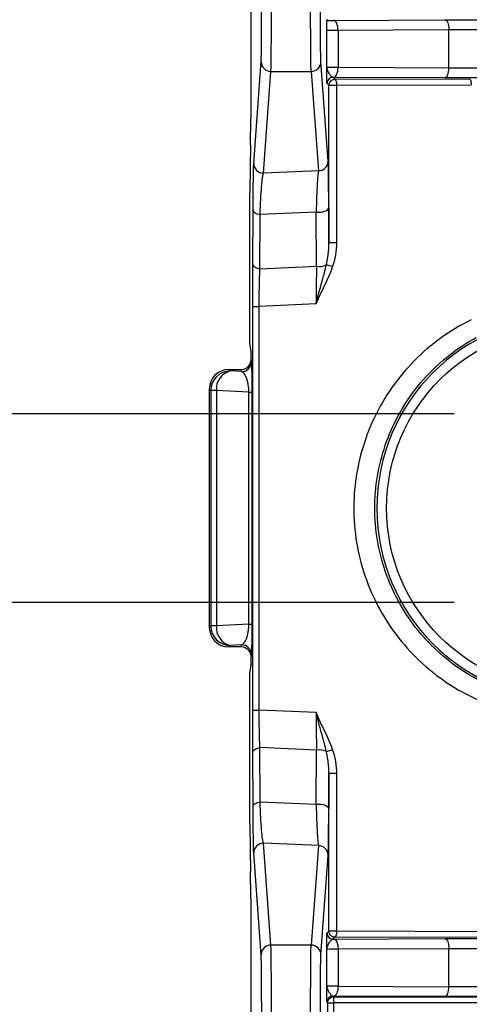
# Model space of a CAD drawing. Extents: x 897.4 to 914.4, y -8.5 to 2.5.
# Tile 20 of 102: x 901.22 to 901.673, y -0.677 to 0.314. Entities that reach past the tile are written whole.
import ezdxf

# ---------------------------------------------------------------- set-up
doc = ezdxf.new("R2010")
doc.units = 0
doc.header["$LTSCALE"] = 4
doc.header["$MEASUREMENT"] = 0
doc.layers.get('0').update_dxf_attribs({"linetype": 'CONTINUOUS'})
doc.layers.get('DEFPOINTS').update_dxf_attribs({"linetype": 'CONTINUOUS'})
doc.layers.add('DIMENSIONS', color=140, linetype='CONTINUOUS')
doc.styles.get("Standard").update_dxf_attribs({"font": 'romans.shx'})
doc.dimstyles.get("Standard").update_dxf_attribs({"dimtxt": 0.15, "dimasz": 0.18, "dimexe": 0.0625, "dimexo": 0.125, "dimgap": 0.0625, "dimtad": 0, "dimtih": 1, "dimtoh": 1, "dimzin": 0, "dimdsep": 46, "dimtxsty": 'Standard', "dimcen": 0, "dimadec": 0, "dimazin": 0, "dimtfac": 1, "dimtofl": 0, "dimtmove": 0, "dimatfit": 3, "dimfxl": 1, "dimtolj": 1, "dimtzin": 0, "dimarcsym": 0})

# ---------------------------------------------------------------- blocks, each defined once
blk = doc.blocks.new('*D10')
at = {"layer": 'DEFPOINTS', "color": 0, "transparency": 16777216}
for p in [(901.78238, -0.08265), (901.02507, -0.27281), (901.78238, -0.27281)]:
    blk.add_point(p, dxfattribs=at)
at = {"layer": 'DIMENSIONS', "color": 0, "lineweight": -2, "transparency": 16777216}
for p, q in [((901.02507, 0.09735), (901.02507, 0.27735)), ((901.65738, -0.08265), (900.96257, -0.08265)), ((901.65738, -0.27281), (900.96257, -0.27281)), ((901.02507, -0.45281), (901.02507, -0.63281)), ((901.02507, -0.63281), (900.84507, -0.63281))]:
    blk.add_line(p, q, dxfattribs=at)
at = {"layer": 'DIMENSIONS', "color": 0, "transparency": 16777216}
for points in [[(900.99507, 0.09735), (901.05507, 0.09735), (901.02507, -0.08265)], [(900.99507, -0.45281), (901.05507, -0.45281), (901.02507, -0.27281)]]:
    blk.add_solid(points, dxfattribs=at)
at = {"layer": 'DIMENSIONS', "color": 0, "transparency": 16777216, "char_height": 0.15, "attachment_point": 5}
for s, insert in [('\\A1;0.19', (900.53615, -0.49531)), ('\\A1;[4.8]', (900.53615, -0.8096))]:
    blk.add_mtext(s, dxfattribs=dict(at, insert=insert))

msp = doc.modelspace()

# ---------------------------------------------------------------- linework, layer by layer
for p, q in [((901.4526, 0.61299), (901.4526, 0.2151)), ((901.52934, 0.31353), (901.53016, 0.31435)), ((901.53636, 0.31357), (901.64803, 0.31402)), ((901.52915, 0.26625), (901.52915, 0.30349)), ((901.54052, 0.30373), (901.65219, 0.30418)), ((901.54052, 0.30373), (901.54052, 0.26602)), ((901.65219, 0.26556), (901.65219, 0.30418)), ((901.45567, 0.16943), (901.46314, 0.27196)), ((901.53056, 0.17184), (901.52327, 0.27196)), ((901.46551, 0.15966), (901.47298, 0.26219)), ((901.47298, 0.26219), (901.51343, 0.26219)), ((901.51343, 0.26219), (901.52072, 0.16206)), ((901.65219, 0.26556), (901.54052, 0.26602)), ((901.53137, 0.24828), (901.52938, 0.25027)), ((901.53137, 0.08949), (901.53137, 0.24828)), ((901.53137, 0.24828), (901.53929, 0.24828)), ((901.53636, 0.25617), (901.53528, 0.25618)), ((901.53528, 0.25618), (901.53728, 0.25418)), ((901.64803, 0.25572), (901.53636, 0.25617)), ((901.53728, 0.25418), (901.67264, 0.25461)), ((901.53929, 0.24828), (901.67466, 0.24871)), ((901.53929, 0.08949), (901.53929, 0.24828)), ((901.45245, 0.18834), (901.45157, 0.14108)), ((901.52072, 0.16206), (901.46551, 0.15966)), ((901.45476, 0.06811), (901.45504, 0.12271)), ((901.51857, 0.12046), (901.4621, 0.118)), ((901.51885, 0.06589), (901.51857, 0.12046)), ((901.53119, 0.12517), (901.53137, 0.08949)), ((901.45142, 0.11432), (901.45142, -0.00156)), ((901.46183, 0.0634), (901.4621, 0.118)), ((901.53929, 0.08949), (901.53137, 0.08949)), ((901.46183, 0.0634), (901.51885, 0.06589)), ((901.45466, -0.38098), (901.45466, 0.02552)), ((901.45466, 0.02552), (901.46114, 0.02552)), ((901.51836, 0.02802), (901.46114, 0.02552)), ((901.46114, -0.38098), (901.46114, 0.02552)), ((901.4515, -0.01139), (901.4529, -0.01976)), ((901.45298, -0.02814), (901.45334, -0.0303)), ((901.43054, -0.03804), (901.44314, -0.03801)), ((901.43054, -0.03804), (901.43204, -0.03953)), ((901.44349, -0.04013), (901.43204, -0.03953)), ((901.44349, -0.04013), (901.44314, -0.03801)), ((901.41092, -0.05773), (901.41238, -0.05919)), ((901.41092, -0.05773), (901.41092, -0.29773)), ((901.41812, -0.05919), (901.41238, -0.05919)), ((901.41238, -0.05919), (901.41238, -0.29626)), ((901.45081, -0.0609), (901.41812, -0.05919)), ((901.41812, -0.05919), (901.41812, -0.29626)), ((901.45081, -0.29455), (901.45081, -0.0609)), ((901.45081, -0.0609), (901.45369, -0.0609)), ((901.45369, -0.0609), (901.45369, -0.29455)), ((901.41092, -0.29773), (901.41238, -0.29626)), ((901.41812, -0.29626), (901.41238, -0.29626)), ((901.45081, -0.29455), (901.41812, -0.29626)), ((901.45081, -0.29455), (901.45369, -0.29455)), ((901.43204, -0.31592), (901.43054, -0.31742)), ((901.44349, -0.31532), (901.43204, -0.31592)), ((901.44314, -0.31744), (901.44349, -0.31532)), ((901.44314, -0.31744), (901.43054, -0.31742)), ((901.45334, -0.32515), (901.45298, -0.32732)), ((901.4529, -0.33569), (901.4515, -0.34407)), ((901.45142, -0.3539), (901.45142, -0.46978)), ((901.45466, -0.38098), (901.46114, -0.38098)), ((901.51836, -0.38347), (901.46114, -0.38098)), ((901.45504, -0.47816), (901.45476, -0.42356)), ((901.4621, -0.47346), (901.46183, -0.41886)), ((901.51885, -0.42134), (901.46183, -0.41886)), ((901.51857, -0.47592), (901.51885, -0.42134)), ((901.53137, -0.44495), (901.53119, -0.48062)), ((901.53137, -0.60373), (901.53137, -0.44495)), ((901.53929, -0.44495), (901.53137, -0.44495)), ((901.53929, -0.60373), (901.53929, -0.44495)), ((901.4621, -0.47346), (901.51857, -0.47592)), ((901.45157, -0.49654), (901.45245, -0.54379)), ((901.47298, -0.61765), (901.46551, -0.51511)), ((901.52072, -0.51752), (901.46551, -0.51511)), ((901.46314, -0.62742), (901.45567, -0.52489)), ((901.52072, -0.51752), (901.51343, -0.61765)), ((901.52327, -0.62742), (901.53056, -0.52729)), ((901.4526, -0.57055), (901.4526, -0.96845)), ((901.52938, -0.60573), (901.53137, -0.60373)), ((901.53929, -0.60373), (901.53137, -0.60373)), ((901.86179, -0.60476), (901.53929, -0.60373)), ((901.53728, -0.60964), (901.53528, -0.61163)), ((901.53528, -0.61163), (901.53636, -0.61163)), ((901.53636, -0.61163), (901.64803, -0.61117)), ((901.85977, -0.61066), (901.53728, -0.60964)), ((901.51343, -0.61765), (901.47298, -0.61765)), ((901.52915, -0.65895), (901.52915, -0.6217)), ((901.54052, -0.62147), (901.65219, -0.62102)), ((901.54052, -0.62147), (901.54052, -0.65918)), ((901.65219, -0.65964), (901.65219, -0.62102)), ((901.54052, -0.65918), (901.65219, -0.65964)), ((901.53528, -0.66902), (901.53607, -0.6698)), ((901.53607, -0.6698), (902.33774, -0.6698)), ((901.53607, -0.6698), (901.53607, -0.67571)), ((901.64803, -0.66948), (901.53636, -0.66902)), ((901.53016, -0.67571), (901.52938, -0.67492)), ((901.53016, -1.01971), (901.53016, -0.67571)), ((901.53016, -0.67571), (901.53607, -0.67571)), ((902.33184, -0.67571), (901.53607, -0.67571)), ((901.53607, -0.67571), (901.53607, -1.01971))]:
    msp.add_line(p, q)
at = {"flags": 128}
for points in [[(901.54052, 0.30373), (901.54043, 0.30564), (901.54019, 0.30747), (901.5398, 0.30917), (901.53929, 0.31066), (901.53866, 0.31188), (901.53794, 0.3128), (901.53716, 0.31337), (901.53636, 0.31357)], [(901.64803, 0.31402), (901.64883, 0.31382), (901.64961, 0.31325), (901.65033, 0.31234), (901.65096, 0.31111), (901.65147, 0.30962), (901.65186, 0.30793), (901.6521, 0.30609), (901.65219, 0.30418)], [(901.53636, 0.25617), (901.53716, 0.25638), (901.53794, 0.25694), (901.53866, 0.25786), (901.53929, 0.25908), (901.5398, 0.26057), (901.54019, 0.26227), (901.54043, 0.2641), (901.54052, 0.26602)], [(901.64803, 0.25572), (901.64883, 0.25592), (901.64961, 0.25649), (901.65033, 0.2574), (901.65096, 0.25863), (901.65147, 0.26012), (901.65186, 0.26181), (901.6521, 0.26365), (901.65219, 0.26556)], [(901.53929, 0.24828), (901.53925, 0.24943), (901.53914, 0.25053), (901.53895, 0.25154), (901.5387, 0.25244), (901.53839, 0.25317), (901.53804, 0.25372), (901.53767, 0.25406), (901.53728, 0.25418)], [(901.67264, 0.25461), (901.67303, 0.25449), (901.67341, 0.25415), (901.67376, 0.2536), (901.67406, 0.25287), (901.67431, 0.25197), (901.6745, 0.25096), (901.67462, 0.24986), (901.67466, 0.24871)], [(901.45504, 0.12271), (901.45517, 0.12192), (901.45556, 0.12116), (901.45618, 0.12044), (901.45702, 0.11977), (901.45806, 0.11918), (901.45928, 0.11868), (901.46064, 0.11829), (901.4621, 0.118)], [(901.51857, 0.12046), (901.52081, 0.12028), (901.52308, 0.12036), (901.52525, 0.12069), (901.52722, 0.12126), (901.52887, 0.12204), (901.53013, 0.12298), (901.53091, 0.12405), (901.53119, 0.12517)], [(901.45476, 0.06811), (901.4549, 0.06733), (901.45528, 0.06656), (901.4559, 0.06584), (901.45675, 0.06518), (901.45779, 0.06459), (901.459, 0.06409), (901.46036, 0.06369), (901.46183, 0.0634)], [(901.45476, -0.42356), (901.4549, -0.42278), (901.45528, -0.42202), (901.4559, -0.4213), (901.45675, -0.42063), (901.45779, -0.42004), (901.459, -0.41954), (901.46036, -0.41914), (901.46183, -0.41886)], [(901.45504, -0.47816), (901.45517, -0.47738), (901.45556, -0.47662), (901.45618, -0.4759), (901.45702, -0.47523), (901.45806, -0.47464), (901.45928, -0.47414), (901.46064, -0.47374), (901.4621, -0.47346)], [(901.51857, -0.47592), (901.52081, -0.47573), (901.52308, -0.47581), (901.52525, -0.47615), (901.52722, -0.47672), (901.52887, -0.4775), (901.53013, -0.47844), (901.53091, -0.4795), (901.53119, -0.48062)], [(901.53728, -0.60964), (901.53767, -0.60952), (901.53804, -0.60918), (901.53839, -0.60863), (901.5387, -0.60789), (901.53895, -0.607), (901.53914, -0.60598), (901.53925, -0.60488), (901.53929, -0.60373)], [(901.53636, -0.61163), (901.53716, -0.61183), (901.53794, -0.6124), (901.53866, -0.61331), (901.53929, -0.61454), (901.5398, -0.61603), (901.54019, -0.61772), (901.54043, -0.61956), (901.54052, -0.62147)], [(901.64803, -0.61117), (901.64883, -0.61138), (901.64961, -0.61195), (901.65033, -0.61286), (901.65096, -0.61408), (901.65147, -0.61557), (901.65186, -0.61727), (901.6521, -0.61911), (901.65219, -0.62102)], [(901.54052, -0.65918), (901.54043, -0.66109), (901.54019, -0.66293), (901.5398, -0.66463), (901.53929, -0.66611), (901.53866, -0.66734), (901.53794, -0.66825), (901.53716, -0.66882), (901.53636, -0.66902)], [(901.64803, -0.66948), (901.64883, -0.66928), (901.64961, -0.66871), (901.65033, -0.66779), (901.65096, -0.66657), (901.65147, -0.66508), (901.65186, -0.66338), (901.6521, -0.66155), (901.65219, -0.65964)]]:
    msp.add_lwpolyline(points, dxfattribs=at)
for centre, radius, start, end in [((901.47296, 0.27201), 0.00982, 180.27307, 270.13264), ((901.51345, 0.27201), 0.00982, 269.86736, 359.72693), ((901.53528, 0.25027), 0.00591, 90.00619, 179.99523), ((901.46549, 0.16948), 0.00982, 180.27307, 270.13263), ((901.52074, 0.17188), 0.00982, 269.86694, 359.72692), ((901.52157, 0.08283), 0.01716, 260.87545, 294.79621), ((901.52064, 0.03077), 0.03738, 67.28729, 77.4408), ((901.77253, -0.17773), 0.193, 90, 270), ((901.4321, -0.05925), 0.01972, 90.18343, 179.81646), ((901.43643, -0.0574), 0.0184, 103.8066, 185.59037), ((901.4435, -0.03029), 0.00984, 269.99231, 359.93101), ((901.4321, -0.2962), 0.01972, 180.18365, 269.81646), ((901.43643, -0.29806), 0.0184, 174.40963, 256.1934), ((901.4435, -0.32516), 0.00984, 0.06905, 90.00742), ((901.52157, -0.43828), 0.01716, 65.20242, 99.12591), ((901.52063, -0.38622), 0.03738, 282.5596, 292.71322), ((901.46549, -0.52493), 0.00982, 89.86754, 179.72686), ((901.52074, -0.52734), 0.00982, 0.27312, 90.1329), ((901.53528, -0.60573), 0.00591, 180.00454, 269.99506), ((901.47296, -0.62747), 0.00982, 89.8671, 179.72686), ((901.51345, -0.62747), 0.00982, 0.27314, 90.1329), ((901.53528, -0.67493), 0.00591, 90.00505, 179.99531)]:
    msp.add_arc(centre, radius, start, end)
for centre, major_axis, ratio, start_param, end_param in [((901.45234, 0.2151), (0, 0.02953), 0.008727, 3.577925, 4.712389), ((901.45168, 0.11432), (0, 0.02953), 0.008727, 0.436332, 1.570796), ((901.45151, -0.00156), (0, 0.00984), 0.008727, 1.570796, 3.089233), ((901.45289, -0.02959), (0, 0.00984), 0.00873, 4.860905, 6.230809), ((901.44314, -0.02816), (0.00336, 0.00927), 0.997866, 3.490948, 4.913506), ((901.4306, -0.05775), (-0.00453, 0.01919), 0.997962, 6.053705, 7.621762), ((901.4306, -0.29771), (0.00453, 0.01919), 0.997962, 1.803016, 3.371073), ((901.44314, -0.3273), (-0.00336, 0.00927), 0.997866, 4.511272, 5.93383), ((901.45289, -0.32586), (0, 0.00984), 0.00873, 3.193969, 4.563873), ((901.45151, -0.3539), (0, 0.00984), 0.008727, 0.05236, 1.570796), ((901.45168, -0.46978), (0, 0.02953), 0.008727, 1.570796, 2.70526), ((901.45234, -0.57055), (0, 0.02953), 0.008727, 4.712389, 5.846853)]:
    msp.add_ellipse(centre, major_axis=major_axis, ratio=ratio, start_param=start_param, end_param=end_param)
for points, knots in [([(901.46314, 0.27196), (901.46315, 0.27219), (901.46318, 0.27264), (901.46322, 0.27372), (901.46326, 0.27512), (901.4633, 0.27685), (901.46336, 0.28002), (901.46344, 0.2855), (901.46352, 0.29438), (901.46359, 0.30484), (901.46363, 0.31511), (901.46365, 0.32438), (901.46367, 0.33232), (901.46367, 0.33768), (901.46367, 0.34037)], [0, 0, 0, 0, 0.0485418, 0.0967402, 0.1448345, 0.1930651, 0.2416707, 0.370757, 0.5000478, 0.6291324, 0.7584216, 0.8390891, 0.9192435, 1, 1, 1, 1]), ([(901.47298, 0.26219), (901.47305, 0.26332), (901.47312, 0.26619), (901.47325, 0.27502), (901.47331, 0.28099), (901.47341, 0.29524), (901.47345, 0.30352), (901.4735, 0.32133), (901.47351, 0.33085), (901.47351, 0.34037)], [0, 0, 0, 0, 0.25, 0.25, 0.5, 0.5, 0.75, 0.75, 1, 1, 1, 1]), ([(901.51343, 0.26219), (901.51341, 0.26246), (901.51338, 0.263), (901.51334, 0.26431), (901.5133, 0.26596), (901.51326, 0.26797), (901.51323, 0.27028), (901.51319, 0.27288), (901.51316, 0.27574), (901.51313, 0.27883), (901.5131, 0.28213), (901.51308, 0.2856), (901.51305, 0.28923), (901.51303, 0.29298), (901.51301, 0.29684), (901.51299, 0.30077), (901.51297, 0.30477), (901.51295, 0.3088), (901.51294, 0.31284), (901.51293, 0.31689), (901.51292, 0.32092), (901.51291, 0.32492), (901.5129, 0.32888), (901.5129, 0.33277), (901.5129, 0.3366), (901.5129, 0.33912), (901.5129, 0.34037)], [0, 0, 0, 0, 0.0505536, 0.1003345, 0.1493427, 0.1975782, 0.245041, 0.291731, 0.3376482, 0.3827927, 0.4271644, 0.4707633, 0.5135894, 0.5556427, 0.5969232, 0.6374309, 0.6771657, 0.7161276, 0.7543167, 0.791733, 0.8283763, 0.8642468, 0.8993445, 0.9336692, 0.967221, 1, 1, 1, 1]), ([(901.52327, 0.27196), (901.5232, 0.27296), (901.52312, 0.27546), (901.523, 0.28319), (901.52294, 0.28841), (901.52284, 0.30088), (901.5228, 0.30812), (901.52275, 0.32371), (901.52274, 0.33204), (901.52274, 0.34037)], [0, 0, 0, 0, 0.25, 0.25, 0.5, 0.5, 0.75, 0.75, 1, 1, 1, 1]), ([(901.52915, 0.30349), (901.52917, 0.30487), (901.5292, 0.30722), (901.52924, 0.31016), (901.52927, 0.31204), (901.52931, 0.31326), (901.52933, 0.31344), (901.52934, 0.31353)], [0, 0, 0, 0, 0.290961, 0.498709, 0.682047, 0.847745, 1, 1, 1, 1]), ([(901.52934, 0.31353), (901.53043, 0.31354), (901.5326, 0.31355), (901.5351, 0.31356), (901.53636, 0.31357)], [0, 0, 0, 0, 0.500001, 1, 1, 1, 1]), ([(901.64803, 0.31402), (901.64972, 0.31403), (901.6531, 0.31404), (901.65832, 0.31406), (901.6636, 0.31407), (901.66896, 0.31408), (901.67439, 0.31409), (901.6799, 0.31409), (901.6836, 0.31409), (901.68546, 0.31409)], [0, 0, 0, 0, 0.144264, 0.287125, 0.429137, 0.570865, 0.712876, 0.855736, 1, 1, 1, 1]), ([(901.52915, 0.30349), (901.52918, 0.30354), (901.53028, 0.30359), (901.53428, 0.30367), (901.53717, 0.30371), (901.54052, 0.30373)], [0, 0, 0, 0, 0.5, 0.5, 1, 1, 1, 1]), ([(901.52938, 0.25027), (901.52937, 0.25032), (901.52935, 0.25042), (901.52933, 0.25109), (901.5293, 0.25213), (901.52927, 0.2536), (901.52925, 0.25546), (901.52922, 0.25779), (901.52919, 0.26135), (901.52917, 0.26431), (901.52915, 0.26625)], [0, 0, 0, 0, 0.092854, 0.187644, 0.286037, 0.389528, 0.499402, 0.615869, 0.749527, 1, 1, 1, 1]), ([(901.52915, 0.26625), (901.52919, 0.26573), (901.52927, 0.26469), (901.52976, 0.26313), (901.53049, 0.2616), (901.53141, 0.26006), (901.53241, 0.25864), (901.53347, 0.25738), (901.53444, 0.25642), (901.53501, 0.25626), (901.53528, 0.25618)], [0, 0, 0, 0, 0.1232917, 0.249217, 0.3782973, 0.4996005, 0.6306495, 0.7499638, 0.8796782, 1, 1, 1, 1]), ([(901.54052, 0.26602), (901.53717, 0.26604), (901.53428, 0.26607), (901.53028, 0.26615), (901.52918, 0.2662), (901.52915, 0.26625)], [0, 0, 0, 0, 0.5, 0.5, 1, 1, 1, 1]), ([(901.53137, 0.24828), (901.53137, 0.24983), (901.53201, 0.25136), (901.53419, 0.25355), (901.53573, 0.25418), (901.53728, 0.25418)], [0, 0, 0, 0, 0.5, 0.5, 1, 1, 1, 1]), ([(901.68546, 0.25565), (901.6836, 0.25565), (901.6799, 0.25565), (901.67439, 0.25565), (901.66896, 0.25566), (901.6636, 0.25567), (901.65832, 0.25568), (901.6531, 0.2557), (901.64972, 0.25571), (901.64803, 0.25572)], [0, 0, 0, 0, 0.144264, 0.287124, 0.429135, 0.570863, 0.712875, 0.855736, 1, 1, 1, 1]), ([(901.45504, 0.12271), (901.45504, 0.12424), (901.45506, 0.12731), (901.45509, 0.13171), (901.45512, 0.13594), (901.45516, 0.14142), (901.45522, 0.1478), (901.4553, 0.15449), (901.45539, 0.16011), (901.45548, 0.16449), (901.45557, 0.16775), (901.45564, 0.16887), (901.45567, 0.16943)], [0, 0, 0, 0, 0.06012, 0.12029, 0.180725, 0.241638, 0.367325, 0.494176, 0.6216, 0.749909, 0.874785, 1, 1, 1, 1]), ([(901.53119, 0.12517), (901.53113, 0.13772), (901.53104, 0.14865), (901.53082, 0.16482), (901.53069, 0.17005), (901.53056, 0.17184)], [0, 0, 0, 0, 0.5, 0.5, 1, 1, 1, 1]), ([(901.4621, 0.118), (901.46248, 0.12918), (901.46299, 0.13892), (901.46417, 0.15335), (901.46484, 0.15803), (901.46551, 0.15966)], [0, 0, 0, 0, 0.5, 0.5, 1, 1, 1, 1]), ([(901.52072, 0.16206), (901.52031, 0.16045), (901.51989, 0.15578), (901.51915, 0.14137), (901.51882, 0.13164), (901.51857, 0.12046)], [0, 0, 0, 0, 0.5, 0.5, 1, 1, 1, 1]), ([(901.52876, 0.06725), (901.52909, 0.06872), (901.5299, 0.07235), (901.53076, 0.07821), (901.53129, 0.08417), (901.53135, 0.08793), (901.53137, 0.08949)], [0, 0, 0, 0, 0.203038, 0.501004, 0.793026, 1, 1, 1, 1]), ([(901.45466, 0.02552), (901.45466, 0.02737), (901.45466, 0.03106), (901.45467, 0.03657), (901.45467, 0.04205), (901.45469, 0.04928), (901.45472, 0.05817), (901.45475, 0.06479), (901.45476, 0.06811)], [0, 0, 0, 0, 0.124151, 0.24806, 0.372275, 0.497339, 0.747661, 1, 1, 1, 1]), ([(901.51836, 0.02802), (901.51876, 0.02961), (901.51972, 0.03342), (901.5215, 0.04003), (901.52395, 0.04882), (901.52656, 0.05807), (901.52811, 0.06454), (901.52876, 0.06725)], [0, 0, 0, 0, 0.119364, 0.285673, 0.500319, 0.79053, 1, 1, 1, 1]), ([(901.51836, 0.02802), (901.52108, 0.03425), (901.52407, 0.04036), (901.52989, 0.05264), (901.53275, 0.05881), (901.53507, 0.06525)], [0, 0, 0, 0, 0.5, 0.5, 1, 1, 1, 1]), ([(901.67466, 0.0121), (901.65345, 0.00168), (901.634, -0.01231), (901.60078, -0.04594), (901.58702, -0.06555), (901.56672, -0.10823), (901.56018, -0.13129), (901.55505, -0.17827), (901.55646, -0.20219), (901.56708, -0.24825), (901.57628, -0.27037), (901.60146, -0.31037), (901.61742, -0.32824), (901.65436, -0.35772), (901.67532, -0.36934), (901.7199, -0.38503), (901.74351, -0.3891), (901.76715, -0.38918)], [0, 0, 0, 0, 0.125, 0.125, 0.25, 0.25, 0.375, 0.375, 0.5, 0.5, 0.625, 0.625, 0.75, 0.75, 0.875, 0.875, 1, 1, 1, 1]), ([(901.77253, -0.36088), (901.67145, -0.36088), (901.58938, -0.27881), (901.58938, -0.07664), (901.67145, 0.00543), (901.77253, 0.00543)], [0, 0, 0, 0, 0.5, 0.5, 1, 1, 1, 1]), ([(901.77253, -0.37343), (901.751, -0.37336), (901.72949, -0.3697), (901.6888, -0.35561), (901.66964, -0.34517), (901.63572, -0.31866), (901.62097, -0.30258), (901.59747, -0.26651), (901.58873, -0.24651), (901.57818, -0.20478), (901.5764, -0.18303), (901.57994, -0.14013), (901.5853, -0.11898), (901.60255, -0.07954), (901.61447, -0.06126), (901.64357, -0.02954), (901.66077, -0.01611), (901.67968, -0.00582)], [0, 0, 0, 0, 0.125, 0.125, 0.25, 0.25, 0.375, 0.375, 0.5, 0.5, 0.625, 0.625, 0.75, 0.75, 0.875, 0.875, 1, 1, 1, 1]), ([(901.45334, -0.0303), (901.45335, -0.0304), (901.45337, -0.03058), (901.4534, -0.03116), (901.45344, -0.03198), (901.45348, -0.03342), (901.45353, -0.03586), (901.45359, -0.03981), (901.45363, -0.04454), (901.45367, -0.04981), (901.45369, -0.05533), (901.45369, -0.05907), (901.45369, -0.0609)], [0, 0, 0, 0, 0.070121, 0.139389, 0.208105, 0.276574, 0.41912, 0.554505, 0.680851, 0.798724, 0.90123, 1, 1, 1, 1]), ([(901.45081, -0.0609), (901.45079, -0.06021), (901.45075, -0.0588), (901.45058, -0.0567), (901.45034, -0.0546), (901.45002, -0.05254), (901.44962, -0.05053), (901.44914, -0.04862), (901.44844, -0.04641), (901.44743, -0.04405), (901.44625, -0.04215), (901.44489, -0.04071), (901.44401, -0.04035), (901.44349, -0.04013)], [0, 0, 0, 0, 0.04717, 0.096802, 0.14995, 0.207476, 0.270061, 0.338234, 0.412407, 0.54425, 0.702531, 0.825216, 1, 1, 1, 1]), ([(901.44349, -0.31532), (901.44386, -0.31519), (901.44451, -0.31495), (901.44539, -0.3142), (901.44638, -0.3131), (901.44743, -0.3114), (901.44858, -0.30872), (901.44949, -0.30561), (901.45018, -0.30208), (901.45067, -0.29838), (901.45076, -0.29578), (901.45081, -0.29455)], [0, 0, 0, 0, 0.12241, 0.221656, 0.297743, 0.456092, 0.588057, 0.713854, 0.82221, 0.916088, 1, 1, 1, 1]), ([(901.45369, -0.29455), (901.45369, -0.29547), (901.45369, -0.2973), (901.45369, -0.30002), (901.45368, -0.3027), (901.45366, -0.3064), (901.45363, -0.31091), (901.45359, -0.31563), (901.45353, -0.3196), (901.45347, -0.3225), (901.4534, -0.32447), (901.45336, -0.32492), (901.45334, -0.32515)], [0, 0, 0, 0, 0.049287, 0.09878, 0.149298, 0.201609, 0.319076, 0.445772, 0.580738, 0.723638, 0.860518, 1, 1, 1, 1]), ([(901.45476, -0.42356), (901.45475, -0.42191), (901.45474, -0.41863), (901.45472, -0.41351), (901.4547, -0.40828), (901.45468, -0.40117), (901.45466, -0.39207), (901.45466, -0.38467), (901.45466, -0.38098)], [0, 0, 0, 0, 0.126568, 0.252227, 0.377502, 0.502924, 0.751835, 1, 1, 1, 1]), ([(901.53507, -0.4207), (901.53275, -0.41426), (901.52989, -0.40809), (901.52407, -0.39581), (901.52108, -0.38971), (901.51836, -0.38347)], [0, 0, 0, 0, 0.5, 0.5, 1, 1, 1, 1]), ([(901.52876, -0.42271), (901.52811, -0.42), (901.52655, -0.41353), (901.52363, -0.40312), (901.52072, -0.39276), (901.51902, -0.38609), (901.51836, -0.38347)], [0, 0, 0, 0, 0.209477, 0.499714, 0.803419, 1, 1, 1, 1]), ([(901.53137, -0.44495), (901.53135, -0.44339), (901.53129, -0.43963), (901.53076, -0.43367), (901.5299, -0.4278), (901.52909, -0.42418), (901.52876, -0.42271)], [0, 0, 0, 0, 0.206972, 0.498996, 0.796964, 1, 1, 1, 1]), ([(901.46551, -0.51511), (901.46484, -0.51349), (901.46417, -0.50881), (901.46299, -0.49437), (901.46248, -0.48464), (901.4621, -0.47346)], [0, 0, 0, 0, 0.5, 0.5, 1, 1, 1, 1]), ([(901.51857, -0.47592), (901.51882, -0.48709), (901.51915, -0.49682), (901.51989, -0.51124), (901.52031, -0.51591), (901.52072, -0.51752)], [0, 0, 0, 0, 0.5, 0.5, 1, 1, 1, 1]), ([(901.45567, -0.52489), (901.45565, -0.52463), (901.45562, -0.52413), (901.45557, -0.52299), (901.45553, -0.52157), (901.45546, -0.51925), (901.45539, -0.51557), (901.4553, -0.50995), (901.45522, -0.50327), (901.45515, -0.49565), (901.45509, -0.48732), (901.45505, -0.48121), (901.45504, -0.47816)], [0, 0, 0, 0, 0.062682, 0.125145, 0.187583, 0.250188, 0.378263, 0.505924, 0.632544, 0.758465, 0.879649, 1, 1, 1, 1]), ([(901.53056, -0.52729), (901.53069, -0.5255), (901.53082, -0.52027), (901.53104, -0.5041), (901.53113, -0.49318), (901.53119, -0.48062)], [0, 0, 0, 0, 0.5, 0.5, 1, 1, 1, 1]), ([(901.53728, -0.60964), (901.53717, -0.60964), (901.537, -0.60964), (901.53664, -0.60961), (901.536, -0.60952), (901.53468, -0.60915), (901.53317, -0.60814), (901.53172, -0.60624), (901.5315, -0.60468), (901.53137, -0.60373)], [0, 0, 0, 0, 0.0326707, 0.0576054, 0.1171349, 0.2411405, 0.5008426, 0.6945001, 1, 1, 1, 1]), ([(901.52915, -0.6217), (901.52917, -0.61977), (901.52919, -0.61683), (901.52922, -0.61327), (901.52925, -0.61049), (901.52929, -0.60799), (901.52933, -0.60611), (901.52936, -0.60585), (901.52938, -0.60573)], [0, 0, 0, 0, 0.250924, 0.381584, 0.500814, 0.679307, 0.843358, 1, 1, 1, 1]), ([(901.53528, -0.61163), (901.53511, -0.61167), (901.53474, -0.61174), (901.53412, -0.61221), (901.53335, -0.61297), (901.53241, -0.61409), (901.53106, -0.61601), (901.52991, -0.61807), (901.52927, -0.62017), (901.52919, -0.62119), (901.52915, -0.6217)], [0, 0, 0, 0, 0.0790142, 0.1627868, 0.2501626, 0.3694192, 0.5005112, 0.7507527, 0.876512, 1, 1, 1, 1]), ([(901.64803, -0.61117), (901.64972, -0.61117), (901.6531, -0.61115), (901.65832, -0.61114), (901.6636, -0.61113), (901.66896, -0.61111), (901.67439, -0.61111), (901.6799, -0.6111), (901.6836, -0.6111), (901.68546, -0.6111)], [0, 0, 0, 0, 0.144264, 0.287125, 0.429137, 0.570865, 0.712876, 0.855736, 1, 1, 1, 1]), ([(901.47351, -0.69583), (901.47351, -0.6863), (901.4735, -0.67678), (901.47345, -0.65897), (901.47341, -0.65069), (901.47331, -0.63644), (901.47325, -0.63048), (901.47312, -0.62165), (901.47305, -0.61878), (901.47298, -0.61765)], [0, 0, 0, 0, 0.25, 0.25, 0.5, 0.5, 0.75, 0.75, 1, 1, 1, 1]), ([(901.5129, -0.69583), (901.5129, -0.69394), (901.5129, -0.69011), (901.5129, -0.68429), (901.51291, -0.67834), (901.51293, -0.6723), (901.51295, -0.66622), (901.51297, -0.66016), (901.513, -0.65419), (901.51303, -0.64837), (901.51306, -0.64278), (901.5131, -0.63751), (901.51315, -0.63264), (901.51319, -0.62825), (901.51325, -0.62445), (901.5133, -0.62134), (901.51336, -0.61894), (901.5134, -0.61808), (901.51343, -0.61765)], [0, 0, 0, 0, 0.049462, 0.100663, 0.153603, 0.208281, 0.264698, 0.322853, 0.382746, 0.444378, 0.507748, 0.572856, 0.639702, 0.708287, 0.778608, 0.850668, 0.924465, 1, 1, 1, 1]), ([(901.52915, -0.6217), (901.52918, -0.62165), (901.53028, -0.62161), (901.53428, -0.62152), (901.53717, -0.62149), (901.54052, -0.62147)], [0, 0, 0, 0, 0.5, 0.5, 1, 1, 1, 1]), ([(901.46367, -0.69583), (901.46367, -0.69421), (901.46367, -0.69099), (901.46366, -0.68619), (901.46366, -0.68144), (901.46365, -0.67676), (901.46363, -0.6696), (901.46359, -0.6603), (901.46352, -0.64984), (901.46344, -0.64096), (901.46335, -0.6349), (901.46328, -0.63103), (901.46321, -0.62864), (901.46316, -0.62783), (901.46314, -0.62742)], [0, 0, 0, 0, 0.04854, 0.096737, 0.144829, 0.193058, 0.241663, 0.370746, 0.500036, 0.629122, 0.758414, 0.839083, 0.919241, 1, 1, 1, 1]), ([(901.52274, -0.69583), (901.52274, -0.68749), (901.52275, -0.67916), (901.5228, -0.66358), (901.52284, -0.65633), (901.52294, -0.64387), (901.523, -0.63865), (901.52312, -0.63092), (901.5232, -0.62841), (901.52327, -0.62742)], [0, 0, 0, 0, 0.25, 0.25, 0.5, 0.5, 0.75, 0.75, 1, 1, 1, 1]), ([(901.52938, -0.67492), (901.52937, -0.67488), (901.52935, -0.67478), (901.52933, -0.67411), (901.5293, -0.67306), (901.52927, -0.6716), (901.52925, -0.66974), (901.52922, -0.6674), (901.52919, -0.66384), (901.52917, -0.66088), (901.52915, -0.65895)], [0, 0, 0, 0, 0.0928542, 0.187644, 0.2860373, 0.3895279, 0.499402, 0.6158686, 0.7495271, 1, 1, 1, 1]), ([(901.52915, -0.65895), (901.52919, -0.65947), (901.52927, -0.66051), (901.52976, -0.66207), (901.53049, -0.6636), (901.53141, -0.66514), (901.53241, -0.66656), (901.53347, -0.66781), (901.53444, -0.66878), (901.53501, -0.66894), (901.53528, -0.66902)], [0, 0, 0, 0, 0.123292, 0.249217, 0.378297, 0.499601, 0.63065, 0.749964, 0.879678, 1, 1, 1, 1]), ([(901.54052, -0.65918), (901.53717, -0.65916), (901.53428, -0.65913), (901.53028, -0.65905), (901.52918, -0.659), (901.52915, -0.65895)], [0, 0, 0, 0, 0.5, 0.5, 1, 1, 1, 1]), ([(901.53016, -0.67571), (901.5302, -0.67519), (901.53027, -0.67424), (901.53076, -0.67303), (901.53131, -0.67216), (901.53224, -0.67111), (901.53348, -0.6703), (901.53479, -0.66992), (901.53542, -0.66983), (901.53578, -0.66981), (901.53596, -0.6698), (901.53607, -0.6698)], [0, 0, 0, 0, 0.167515, 0.306819, 0.417844, 0.500535, 0.759523, 0.883187, 0.942553, 0.965773, 1, 1, 1, 1]), ([(901.68546, -0.66955), (901.6836, -0.66955), (901.6799, -0.66955), (901.67439, -0.66955), (901.66896, -0.66954), (901.6636, -0.66953), (901.65832, -0.66951), (901.6531, -0.6695), (901.64972, -0.66948), (901.64803, -0.66948)], [0, 0, 0, 0, 0.144264, 0.287124, 0.429135, 0.570863, 0.712875, 0.855736, 1, 1, 1, 1])]:
    msp.add_open_spline(points, degree=3, knots=knots)
for points in [[(901.65219, 0.30418), (901.66257, 0.30423), (901.674, 0.30425), (901.68546, 0.30425)], [(901.68546, 0.26549), (901.674, 0.26549), (901.66257, 0.26551), (901.65219, 0.26556)], [(901.53507, 0.06525), (901.53776, 0.07272), (901.53929, 0.08154), (901.53929, 0.08949)], [(901.46114, 0.02552), (901.4612, 0.03865), (901.46144, 0.05177), (901.46183, 0.0634)], [(901.51885, 0.06589), (901.51859, 0.05426), (901.51842, 0.04114), (901.51836, 0.02802)], [(901.45287, -0.02959), (901.45294, -0.02911), (901.45298, -0.02862), (901.45298, -0.02814)], [(901.45287, -0.32586), (901.45294, -0.32634), (901.45298, -0.32684), (901.45298, -0.32732)], [(901.46183, -0.41886), (901.46144, -0.40722), (901.4612, -0.39411), (901.46114, -0.38098)], [(901.51836, -0.38347), (901.51842, -0.3966), (901.51859, -0.40971), (901.51885, -0.42134)], [(901.53929, -0.44495), (901.53929, -0.437), (901.53776, -0.42818), (901.53507, -0.4207)], [(901.65219, -0.62102), (901.66257, -0.62097), (901.674, -0.62094), (901.68546, -0.62094)], [(901.68546, -0.65971), (901.674, -0.65971), (901.66257, -0.65968), (901.65219, -0.65964)], [(901.53528, -0.66902), (901.53564, -0.66902), (901.53599, -0.66902), (901.53636, -0.66902)]]:
    msp.add_open_spline(points, degree=3)

# ---------------------------------------------------------------- dimensions: what is measured, and where the dimension line sits
at = {"layer": 'DIMENSIONS'}
dim = msp.add_linear_dim(base=(901.02507, -0.27281), p1=(901.78238, -0.08265), p2=(901.78238, -0.27281), angle=90, dimstyle='Standard', override={"dimpost": '\\X'}, dxfattribs=at)
dim.commit()
dim.dimension.update_dxf_attribs({"geometry": '*D10', "text_midpoint": (900.53615, -0.63281)})

doc.saveas('drawing.dxf')
